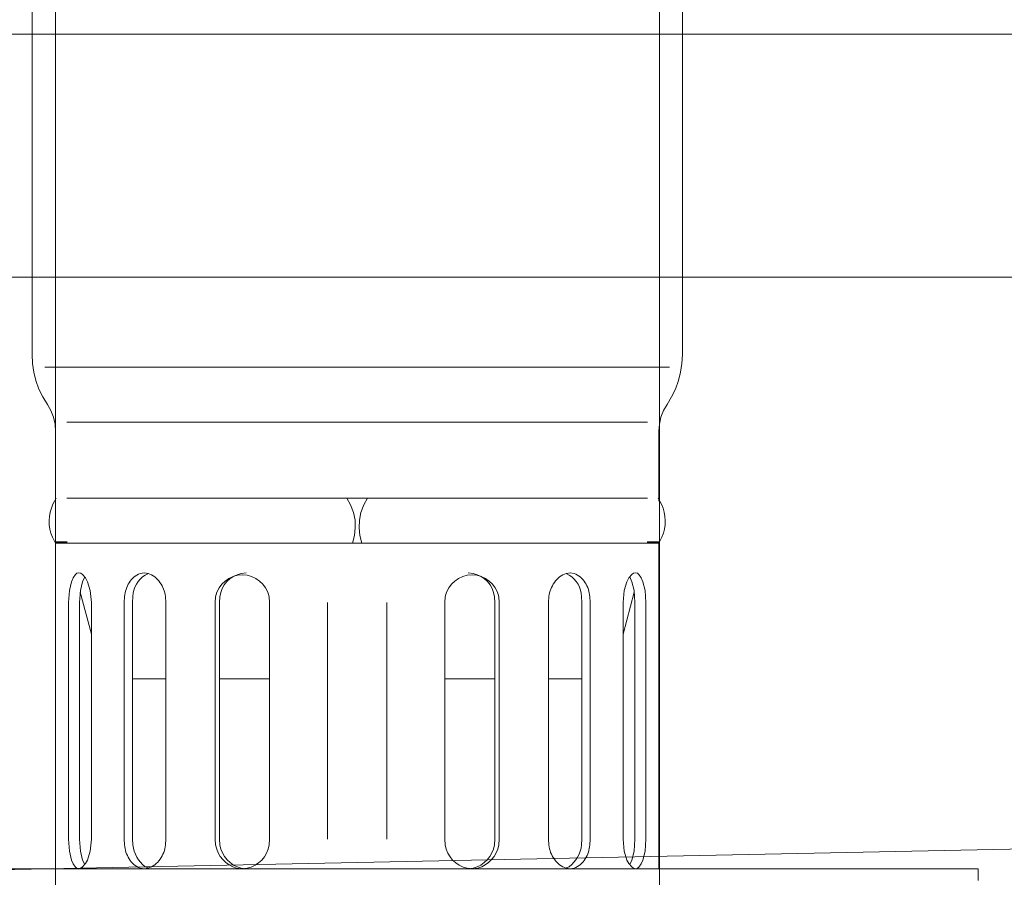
# Model space of a CAD drawing. Header units: millimetres. Extents: x 0 to 96, y -6 to 70.6.
# Tile 13 of 138: x 25.438 to 26.253, y -3.056 to -2.346. Entities that reach past the tile are written whole.
import ezdxf

# ---------------------------------------------------------------- set-up
doc = ezdxf.new("R2010")
doc.units = ezdxf.units.MM
doc.styles.add('Arial Narrow', font='ARIALN.TTF')
doc.dimstyles.new('Arch_Strakon_dimstyle', dxfattribs={"dimtxt": 15.75, "dimasz": 1, "dimexe": 1.25, "dimexo": 0.0625, "dimgap": 1, "dimtad": 0, "dimdec": 3, "dimzin": 12, "dimdsep": 46, "dimtxsty": 'Arial Narrow', "dimblk": 'Arrowhead_Tick', "dimsah": 1, "dimcen": 0, "dimse1": 1, "dimse2": 1, "dimclrd": 6, "dimclrt": 2, "dimazin": 0, "dimtfac": 1, "dimtdec": 4, "dimtmove": 0, "dimatfit": 3, "dimldrblk": 'NONE', "dimfxl": 1, "dimtvp": 1, "dimtolj": 1, "dimtzin": 0, "dimlwd": 13, "dimarcsym": 2})

# ---------------------------------------------------------------- blocks, each defined once
blk = doc.blocks.new('Arrowhead_Tick')
at = {"color": 0, "linetype": 'Continuous', "lineweight": -2}
for p, q in [((0, 20), (0, -10)), ((-1, 0), (0, 0)), ((10, 0), (0, 0))]:
    blk.add_line(p, q, dxfattribs=at)
at = {"color": 2, "linetype": 'Continuous', "lineweight": 35}
blk.add_line((4.419, 4.419), (-4.419, -4.419), dxfattribs=at)
blk = doc.blocks.new('*D91')
at = {"color": 6, "linetype": 'Continuous', "lineweight": 13}
blk.add_line((25.25361, -1.33862), (27.66625, -1.33862), dxfattribs=at)
at = {"layer": 'Defpoints', "color": 0}
for p in [(27.67625, -1.33862), (27.67625, -3.3306), (25.24361, -3.8306)]:
    blk.add_point(p, dxfattribs=at)
at = {"color": 6, "lineweight": 13, "xscale": 0.01, "yscale": 0.01, "zscale": 0.01}
for p, rotation in [((27.67625, -1.33862), 360), ((25.24361, -1.33862), 180)]:
    blk.add_blockref('Arrowhead_Tick', p, dxfattribs=dict(at, rotation=rotation))
at = {"color": 5, "lineweight": 0, "insert": (26.45993, -1.19928), "char_height": 0.175, "attachment_point": 5, "style": 'Arial Narrow'}
blk.add_mtext('\\A1;487', dxfattribs=at)
blk = doc.blocks.new('_None')
blk = doc.blocks.new('*D215')
at = {"color": 6, "linetype": 'Continuous', "lineweight": 13}
blk.add_line((24.20627, -0.16909), (32.79428, -0.16909), dxfattribs=at)
at = {"layer": 'Defpoints', "color": 0}
for p in [(32.80428, -0.16909), (32.80428, -1.66753), (24.19627, -4.55915)]:
    blk.add_point(p, dxfattribs=at)
at = {"color": 6, "lineweight": 13, "xscale": 0.01, "yscale": 0.01, "zscale": 0.01}
blk.add_blockref('Arrowhead_Tick', (32.80428, -0.16909), dxfattribs=at)
at = {"color": 6, "lineweight": 13, "xscale": 0.01, "yscale": 0.01, "zscale": 0.01, "rotation": 180}
blk.add_blockref('Arrowhead_Tick', (24.19627, -0.16909), dxfattribs=at)
at = {"color": 2, "lineweight": 0, "insert": (28.50027, -0.04003), "char_height": 0.1575, "attachment_point": 5, "style": 'Arial Narrow'}
blk.add_mtext('\\A1;1722', dxfattribs=at)

msp = doc.modelspace()

# ---------------------------------------------------------------- linework, layer by layer
at = {"color": 7, "linetype": 'Continuous', "lineweight": 18}
for p, q in [((25.4679498, -1.6675278), (25.4679498, -4.9117746)), ((25.9679498, -1.6675278), (25.9679498, -4.9117746)), ((25.4484765, -2.334136), (25.4484765, -2.6232726)), ((25.9867448, -2.334136), (25.9867448, -2.6232726)), ((25.4484765, -2.6232726), (25.4488998, -2.630681)), ((25.9867448, -2.6232726), (25.9863215, -2.630681)), ((25.4488998, -2.630681), (25.4499582, -2.6378776)), ((25.9863215, -2.630681), (25.9852632, -2.6378776)), ((25.4499582, -2.6378776), (25.4516515, -2.6448626)), ((25.4590598, -2.6336443), (25.7176107, -2.6336443)), ((25.9761615, -2.6336443), (25.7176107, -2.6336443)), ((25.9852632, -2.6378776), (25.9835698, -2.6448626)), ((25.4516515, -2.6448626), (25.4541915, -2.6518476)), ((25.9835698, -2.6448626), (25.9810298, -2.6518476)), ((25.4541915, -2.6518476), (25.4573665, -2.6584093)), ((25.9810298, -2.6518476), (25.9778548, -2.6584093)), ((25.4573665, -2.6584093), (25.4611765, -2.6645476)), ((25.4641398, -2.6696276), (25.4611765, -2.6645476)), ((25.9710815, -2.6696276), (25.9740448, -2.6645476)), ((25.9778548, -2.6584093), (25.9740448, -2.6645476)), ((25.4662565, -2.675131), (25.4641398, -2.6696276)), ((25.9689648, -2.675131), (25.9710815, -2.6696276)), ((25.4675265, -2.680846), (25.4662565, -2.675131)), ((25.4679498, -2.6867726), (25.4675265, -2.680846)), ((25.4772632, -2.6793643), (25.7176107, -2.6793643)), ((25.9579582, -2.6793643), (25.7176107, -2.6793643)), ((25.9672715, -2.6867726), (25.9676948, -2.680846)), ((25.9676948, -2.680846), (25.9689648, -2.675131)), ((25.4679498, -2.6867726), (25.4679498, -2.7445576)), ((25.9672715, -2.6867726), (25.9672715, -2.7445576)), ((25.4679498, -2.7445576), (25.4679498, -2.7060343)), ((25.9672715, -2.7445576), (25.9672715, -2.7060343)), ((25.4685848, -2.7420176), (25.4658332, -2.7470976)), ((25.4772632, -2.7420176), (25.7176107, -2.7420176)), ((25.7090382, -2.7420176), (25.7122132, -2.7477326)), ((25.9579582, -2.7420176), (25.7176107, -2.7420176)), ((25.7261832, -2.7420176), (25.7230082, -2.7477326)), ((25.9666365, -2.7420176), (25.9693882, -2.7470976)), ((25.7122132, -2.7477326), (25.7145415, -2.753871)), ((25.7145415, -2.753871), (25.7158115, -2.760221)), ((25.7206798, -2.753871), (25.7194098, -2.760221)), ((25.7230082, -2.7477326), (25.7206798, -2.753871)), ((25.7158115, -2.760221), (25.7160232, -2.7667826)), ((25.7194098, -2.760221), (25.7191982, -2.7667826)), ((25.7160232, -2.7667826), (25.7153882, -2.7731326)), ((25.7191982, -2.7667826), (25.7198332, -2.7731326)), ((25.4654098, -2.7744026), (25.4679498, -2.7794826)), ((25.4673148, -2.7782126), (25.4774748, -2.7782126)), ((25.4675265, -2.778636), (25.4776865, -2.778636)), ((25.7153882, -2.7731326), (25.7136948, -2.7794826)), ((25.7198332, -2.7731326), (25.7215265, -2.7794826)), ((25.9676948, -2.778636), (25.9575348, -2.778636)), ((25.9679065, -2.7782126), (25.9577465, -2.7782126)), ((25.9698115, -2.7744026), (25.9672715, -2.7794826)), ((25.4677382, -2.779271), (25.4776865, -2.779271)), ((25.4679498, -2.7794826), (25.4679498, -2.8152543)), ((25.4679498, -2.7794826), (25.4679498, -3.0487226)), ((25.7176107, -2.7794826), (25.4679498, -2.7794826)), ((25.7176107, -2.7794826), (25.9672715, -2.7794826)), ((25.9674832, -2.779271), (25.9575348, -2.779271)), ((25.9672715, -2.7794826), (25.9672715, -2.8152543)), ((25.9672715, -2.7794826), (25.9672715, -3.0487226)), ((25.4810732, -2.8112326), (25.4793798, -2.8184293)), ((25.4825548, -2.8080576), (25.4810732, -2.8112326)), ((25.4844598, -2.805306), (25.4825548, -2.8080576)), ((25.4855182, -2.8042476), (25.4844598, -2.805306)), ((25.4869998, -2.804036), (25.4855182, -2.8042476)), ((25.4889048, -2.8042476), (25.4869998, -2.804036)), ((25.4901748, -2.8112326), (25.4884815, -2.8184293)), ((25.4903865, -2.805306), (25.4889048, -2.8042476)), ((25.4920798, -2.807211), (25.4901748, -2.8112326)), ((25.4927148, -2.8080576), (25.4903865, -2.805306)), ((25.4944082, -2.8112326), (25.4927148, -2.8080576)), ((25.4965248, -2.8184293), (25.4944082, -2.8112326)), ((25.5411865, -2.804036), (25.5380115, -2.8044593)), ((25.5445732, -2.8044593), (25.5411865, -2.804036)), ((25.5447848, -2.8044593), (25.5420332, -2.8057293)), ((25.6258532, -2.804036), (25.6216198, -2.8044593)), ((25.8093682, -2.804036), (25.8136015, -2.8044593)), ((25.8904365, -2.8044593), (25.8931882, -2.8057293)), ((25.8906482, -2.8044593), (25.8940348, -2.804036)), ((25.8940348, -2.804036), (25.8972098, -2.8044593)), ((25.9386965, -2.8184293), (25.9408132, -2.8112326)), ((25.9408132, -2.8112326), (25.9425065, -2.8080576)), ((25.9425065, -2.8080576), (25.9448348, -2.805306)), ((25.9431415, -2.807211), (25.9450465, -2.8112326)), ((25.9448348, -2.805306), (25.9463165, -2.8042476)), ((25.9450465, -2.8112326), (25.9467398, -2.8184293)), ((25.9463165, -2.8042476), (25.9482215, -2.804036)), ((25.9482215, -2.804036), (25.9497032, -2.8042476)), ((25.9497032, -2.8042476), (25.9507615, -2.805306)), ((25.9507615, -2.805306), (25.9526665, -2.8080576)), ((25.9526665, -2.8080576), (25.9541482, -2.8112326)), ((25.9541482, -2.8112326), (25.9558415, -2.8184293)), ((25.4793798, -2.8184293), (25.4787448, -2.8283776)), ((25.4884815, -2.8184293), (25.4878465, -2.8283776)), ((25.4975832, -2.8283776), (25.4965248, -2.8184293)), ((25.9376382, -2.8283776), (25.9386965, -2.8184293)), ((25.9467398, -2.8184293), (25.9473748, -2.8283776)), ((25.9558415, -2.8184293), (25.9564765, -2.8283776)), ((25.4882698, -2.819911), (25.4975832, -2.8546243)), ((25.5250998, -2.8235093), (25.5246765, -2.8283776)), ((25.5318732, -2.8235093), (25.5316615, -2.8283776)), ((25.5591782, -2.8283776), (25.5589665, -2.8235093)), ((25.6004532, -2.823721), (25.6000298, -2.8283776)), ((25.6040515, -2.823721), (25.6036282, -2.8283776)), ((25.6451148, -2.8283776), (25.6446915, -2.823721)), ((25.7901065, -2.8283776), (25.7905298, -2.823721)), ((25.8311698, -2.823721), (25.8315932, -2.8283776)), ((25.8347682, -2.823721), (25.8351915, -2.8283776)), ((25.8760432, -2.8283776), (25.8762548, -2.8235093)), ((25.9033482, -2.8235093), (25.9035598, -2.8283776)), ((25.9101215, -2.8235093), (25.9105448, -2.8283776)), ((25.9469515, -2.819911), (25.9376382, -2.8546243)), ((25.4787448, -3.0241693), (25.4787448, -2.8283776)), ((25.4878465, -3.0241693), (25.4878465, -2.8283776)), ((25.4975832, -3.0241693), (25.4975832, -2.8283776)), ((25.5246765, -3.0241693), (25.5246765, -2.8283776)), ((25.5316615, -3.0241693), (25.5316615, -2.8283776)), ((25.5591782, -3.0241693), (25.5591782, -2.8283776)), ((25.6000298, -3.0241693), (25.6000298, -2.8283776)), ((25.6036282, -3.0241693), (25.6036282, -2.8283776)), ((25.6451148, -3.0241693), (25.6451148, -2.8283776)), ((25.6931632, -3.0241693), (25.6931632, -2.8283776)), ((25.7420582, -3.0241693), (25.7420582, -2.8283776)), ((25.7901065, -3.0241693), (25.7901065, -2.8283776)), ((25.8315932, -3.0241693), (25.8315932, -2.8283776)), ((25.8351915, -3.0241693), (25.8351915, -2.8283776)), ((25.8760432, -3.0241693), (25.8760432, -2.8283776)), ((25.9035598, -3.0241693), (25.9035598, -2.8283776)), ((25.9105448, -3.0241693), (25.9105448, -2.8283776)), ((25.9376382, -3.0241693), (25.9376382, -2.8283776)), ((25.9473748, -3.0241693), (25.9473748, -2.8283776)), ((25.9564765, -3.0241693), (25.9564765, -2.8283776)), ((25.5591782, -2.891666), (25.5316615, -2.891666)), ((25.6451148, -2.891666), (25.6036282, -2.891666)), ((25.7901065, -2.891666), (25.8315932, -2.891666)), ((25.8760432, -2.891666), (25.9035598, -2.891666)), ((25.3012514, -3.0521511), (32.4792755, -2.90452)), ((25.4787448, -3.0241693), (25.4793798, -3.0341176)), ((25.4878465, -3.0241693), (25.4884815, -3.0341176)), ((25.4965248, -3.0341176), (25.4975832, -3.0241693)), ((25.5246765, -3.0241693), (25.5250998, -3.0290376)), ((25.5316615, -3.0241693), (25.5318732, -3.0290376)), ((25.5589665, -3.0290376), (25.5591782, -3.0241693)), ((25.6000298, -3.0241693), (25.6004532, -3.0290376)), ((25.6036282, -3.0241693), (25.6040515, -3.0290376)), ((25.6446915, -3.0290376), (25.6451148, -3.0241693)), ((25.7905298, -3.0290376), (25.7901065, -3.0241693)), ((25.8315932, -3.0241693), (25.8311698, -3.0290376)), ((25.8351915, -3.0241693), (25.8347682, -3.0290376)), ((25.8762548, -3.0290376), (25.8760432, -3.0241693)), ((25.9035598, -3.0241693), (25.9033482, -3.0290376)), ((25.9105448, -3.0241693), (25.9101215, -3.0290376)), ((25.9386965, -3.0341176), (25.9376382, -3.0241693)), ((25.9473748, -3.0241693), (25.9467398, -3.0341176)), ((25.9564765, -3.0241693), (25.9558415, -3.0341176)), ((25.4793798, -3.0341176), (25.4810732, -3.041526)), ((25.4884815, -3.0341176), (25.4901748, -3.041526)), ((25.4944082, -3.041526), (25.4965248, -3.0341176)), ((25.9408132, -3.041526), (25.9386965, -3.0341176)), ((25.9467398, -3.0341176), (25.9450465, -3.041526)), ((25.9558415, -3.0341176), (25.9541482, -3.041526)), ((25.4810732, -3.041526), (25.4825548, -3.044701)), ((25.4825548, -3.044701), (25.4844598, -3.0474526)), ((25.4844598, -3.0474526), (25.4855182, -3.0482993)), ((25.4889048, -3.0482993), (25.4903865, -3.047241)), ((25.4901748, -3.041526), (25.4920798, -3.045336)), ((25.4903865, -3.047241), (25.4927148, -3.0444893)), ((25.4927148, -3.0444893), (25.4944082, -3.041526)), ((25.5420332, -3.0470293), (25.5447848, -3.0480876)), ((25.8931882, -3.0470293), (25.8904365, -3.0480876)), ((25.9425065, -3.0444893), (25.9408132, -3.041526)), ((25.9448348, -3.047241), (25.9425065, -3.0444893)), ((25.9450465, -3.041526), (25.9431415, -3.045336)), ((25.9463165, -3.0482993), (25.9448348, -3.047241)), ((25.9507615, -3.0474526), (25.9497032, -3.0482993)), ((25.9526665, -3.044701), (25.9507615, -3.0474526)), ((25.9541482, -3.041526), (25.9526665, -3.044701)), ((25.7176107, -3.0487226), (25.2037898, -3.0487226)), ((25.4855182, -3.0482993), (25.4869998, -3.0487226)), ((25.4869998, -3.0487226), (25.4889048, -3.0482993)), ((25.5380115, -3.0482993), (25.5411865, -3.0487226)), ((25.5411865, -3.0487226), (25.5445732, -3.0482993)), ((25.6178098, -3.0482993), (25.6220432, -3.0487226)), ((25.6216198, -3.0482993), (25.6258532, -3.0487226)), ((25.6220432, -3.0487226), (25.6264882, -3.0482993)), ((25.7176107, -3.0487226), (26.2314315, -3.0487226)), ((25.8131782, -3.0487226), (25.8087332, -3.0482993)), ((25.8136015, -3.0482993), (25.8093682, -3.0487226)), ((25.8174115, -3.0482993), (25.8131782, -3.0487226)), ((25.8940348, -3.0487226), (25.8906482, -3.0482993)), ((25.8972098, -3.0482993), (25.8940348, -3.0487226)), ((25.9482215, -3.0487226), (25.9463165, -3.0482993)), ((25.9497032, -3.0482993), (25.9482215, -3.0487226)), ((26.2314315, -3.0487226), (26.2314315, -3.0584593))]:
    msp.add_line(p, q, dxfattribs=at)
at = {"color": 6, "linetype": 'Continuous', "lineweight": 13}
for p, q in [((25.3512514, -2.3583457), (27.6512514, -2.3583457)), ((25.3012514, -2.5591492), (32.3680467, -2.5591492))]:
    msp.add_line(p, q, dxfattribs=at)
at = {"color": 7, "linetype": 'Continuous', "lineweight": 18}
for centre, radius, start, end in [((25.495555, -2.7612142), 0.0329039, 154.5942818, 203.6292472), ((25.9396664, -2.7612142), 0.0329039, 336.3707528, 25.4057182), ((25.5441293, -2.8210062), 0.0176417, 110.290638, 149.6212859), ((25.5545483, -2.8246736), 0.022705, 123.4497397, 177.0604977), ((25.5395081, -2.8214094), 0.0176907, 32.6558863, 73.3628711), ((25.6225723, -2.8281202), 0.0225524, 11.2487404, 168.7512596), ((25.6258263, -2.8259387), 0.0218875, 101.0804428, 174.1844269), ((25.812649, -2.8281202), 0.0225524, 11.2487404, 168.7512596), ((25.809395, -2.8259387), 0.0218875, 5.8155731, 78.9195572), ((25.8957132, -2.8214094), 0.0176907, 106.6371289, 147.3441137), ((25.8806731, -2.8246736), 0.022705, 2.9395023, 56.5502603), ((25.891092, -2.8210062), 0.0176417, 30.3787141, 69.709362), ((25.5499033, -2.8254333), 0.024878, 147.5497131, 175.5644671), ((25.5333726, -2.8268227), 0.0258075, 7.3764878, 35.4251148), ((25.9018488, -2.8268227), 0.0258075, 144.5748852, 172.6235122), ((25.8853181, -2.8254333), 0.024878, 4.4355329, 32.4502869), ((25.549019, -3.0275307), 0.0239666, 183.6048756, 212.9251763), ((25.5591477, -3.0255001), 0.027503, 187.390094, 231.5172515), ((25.5351948, -3.0265944), 0.0238969, 323.5823382, 354.1317236), ((25.6249281, -3.0244341), 0.0249042, 190.6523302, 253.3916285), ((25.6273564, -3.0254242), 0.0235834, 188.8134097, 255.9217205), ((25.6216235, -3.0254695), 0.0233423, 282.0289342, 351.2072549), ((25.8135978, -3.0254695), 0.0233423, 188.7927451, 257.9710658), ((25.8078649, -3.0254242), 0.0235834, 284.0782795, 351.1865903), ((25.8102932, -3.0244341), 0.0249042, 286.6083715, 349.3476698), ((25.9000265, -3.0265944), 0.0238969, 185.8682764, 216.4176618), ((25.8760736, -3.0255001), 0.027503, 308.4827485, 352.609906), ((25.8862023, -3.0275307), 0.0239666, 327.0748237, 356.3951244), ((25.5445193, -3.0314112), 0.0180986, 210.3556061, 248.9259488), ((25.5390733, -3.0308784), 0.0182684, 287.5210343, 327.1753607), ((25.896148, -3.0308784), 0.0182684, 212.8246393, 252.4789657), ((25.890702, -3.0314112), 0.0180986, 291.0740512, 329.6443939)]:
    msp.add_arc(centre, radius, start, end, dxfattribs=at)

# ---------------------------------------------------------------- dimensions: what is measured, and where the dimension line sits
at = {"lineweight": 0}
dim = msp.add_linear_dim(base=(32.8042757, -0.1690911), p1=(24.1962676, -4.5591492), p2=(32.8042757, -1.6675278), text='1722', dimstyle='Arch_Strakon_dimstyle', override={"dimscale": 0.01, "dimtxt": 15.75, "dimasz": 1, "dimgap": 5, "dimtad": 1, "dimjust": 0, "dimtih": 0, "dimtoh": 0, "dimdec": 3, "dimdsep": 46, "dimtxsty": 'Arial Narrow', "dimclrd": 6, "dimclrt": 2, "dimtix": 1, "dimtofl": 255, "dimtmove": 0, "dimatfit": 2, "dimfxl": 0, "dimfxlon": 0, "dimtvp": 31.746032, "dimlwd": 13}, dxfattribs=at)
dim.commit()
dim.dimension.update_dxf_attribs({"geometry": '*D215', "text_midpoint": (28.5002716, -0.1690911), "dimtype": 160})
dim = msp.add_linear_dim(base=(27.6762514, -1.3386212), p1=(25.2436082, -3.8306016), p2=(27.6762514, -3.3306016), angle=0, text='487', dimstyle='Arch_Strakon_dimstyle', override={"dimscale": 0.01, "dimtxt": 17.5, "dimasz": 1, "dimgap": 5, "dimtad": 1, "dimjust": 0, "dimtih": 0, "dimtoh": 0, "dimdec": 3, "dimdsep": 46, "dimtxsty": 'Arial Narrow', "dimclrd": 6, "dimclrt": 5, "dimtix": 1, "dimtofl": 255, "dimtmove": 0, "dimatfit": 2, "dimfxl": 0, "dimfxlon": 0, "dimtvp": 28.571429, "dimlwd": 13}, dxfattribs=at)
dim.commit()
dim.dimension.update_dxf_attribs({"geometry": '*D91', "text_midpoint": (26.4599298, -1.3386212), "dimtype": 160})

doc.saveas('drawing.dxf')
